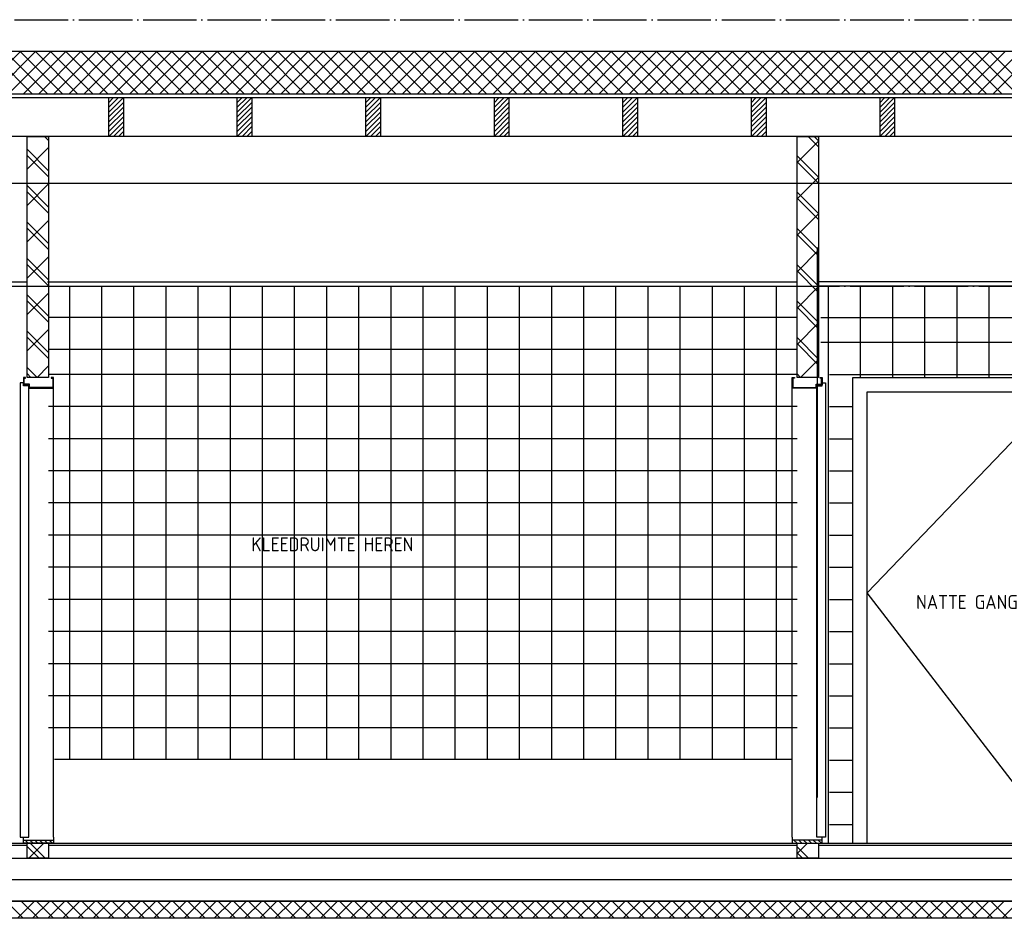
# Model space of a CAD drawing. Extents: x -37450 to 20409, y -12428 to 23550.
# Tile 18 of 55: x -28157 to -23560, y 10546 to 14739. Entities that reach past the tile are written whole.
import ezdxf

# ---------------------------------------------------------------- set-up
doc = ezdxf.new("R2010")
doc.units = 0
doc.header["$MEASUREMENT"] = 0
doc.linetypes.add('DASHDOT', pattern=[300, 250, -25, 0, -25])
doc.linetypes.add('DOT', pattern=[50, 0, -50])
for name, color, linetype in [('LAYER01', 7, 'CONTINUOUS'), ('LAYER107', 2, 'DOT'), ('LAYER32', 3, 'CONTINUOUS')]:
    doc.layers.add(name, color=color, linetype=linetype)
doc.styles.get("Standard").update_dxf_attribs({"font": 'isocp.shx'})

msp = doc.modelspace()

# ---------------------------------------------------------------- linework, layer by layer
at = {"layer": 'LAYER01', "color": 1, "linetype": 'DASHDOT'}
for p, q in [((-34182.81555, 14739.4989), (20409.1873, 14739.4989)), ((-34182.81555, 13496.49965), (-19072.2534, 13496.49965)), ((-33537.8174, 10896.49965), (20409.1873, 10896.49965))]:
    msp.add_line(p, q, dxfattribs=at)
at = {"layer": 'LAYER01', "color": 1, "linetype": 'Continuous'}
for p, q in [((-29767.81615, 14592.5003), (-19612.37795, 14592.5003)), ((-29767.81615, 14392.87565), (-19612.2528, 14392.87565)), ((-19612.37795, 14392.4988), (-29767.81615, 14392.4988)), ((-19612.2528, 14374.87335), (-29767.81615, 14374.87335)), ((-27671.25245, 14374.87335), (-27742.25465, 14374.87335)), ((-27742.25465, 14374.87335), (-27742.25465, 14196.50115)), ((-27671.25245, 14196.50115), (-27671.25245, 14374.87335)), ((-27071.25245, 14374.87335), (-27142.2516, 14374.87335)), ((-27142.2516, 14374.87335), (-27142.2516, 14196.50115)), ((-27071.25245, 14196.50115), (-27071.25245, 14374.87335)), ((-26471.25245, 14374.87335), (-26542.2516, 14374.87335)), ((-26542.2516, 14374.87335), (-26542.2516, 14196.50115)), ((-26471.25245, 14196.50115), (-26471.25245, 14374.87335)), ((-25871.25245, 14374.87335), (-25942.2516, 14374.87335)), ((-25942.2516, 14374.87335), (-25942.2516, 14196.50115)), ((-25871.25245, 14196.50115), (-25871.25245, 14374.87335)), ((-25271.25245, 14374.87335), (-25342.2531, 14374.87335)), ((-25342.2531, 14374.87335), (-25342.2531, 14196.50115)), ((-25271.25245, 14196.50115), (-25271.25245, 14374.87335)), ((-24671.25245, 14374.87335), (-24742.2531, 14374.87335)), ((-24742.2531, 14374.87335), (-24742.2531, 14196.50115)), ((-24671.25245, 14196.50115), (-24671.25245, 14374.87335)), ((-24071.25245, 14374.87335), (-24142.2531, 14374.87335)), ((-24142.2531, 14374.87335), (-24142.2531, 14196.50115)), ((-24071.25245, 14196.50115), (-24071.25245, 14374.87335)), ((-29542.25465, 14196.50115), (-19617.2531, 14196.50115)), ((-27742.25465, 14196.50115), (-27671.25245, 14196.50115)), ((-27142.2516, 14196.50115), (-27071.25245, 14196.50115)), ((-26542.2516, 14196.50115), (-26471.25245, 14196.50115)), ((-25942.2516, 14196.50115), (-25871.25245, 14196.50115)), ((-25342.2531, 14196.50115), (-25271.25245, 14196.50115)), ((-24742.2531, 14196.50115), (-24671.25245, 14196.50115)), ((-24142.2531, 14196.50115), (-24071.25245, 14196.50115)), ((-19586.25335, 13975.5005), (-29547.81495, 13975.5005)), ((-29547.81495, 13516.50085), (-28121.817, 13516.50085)), ((-28027.4414, 13516.50085), (-24527.81525, 13516.50085)), ((-19547.81495, 13516.50085), (-24427.81525, 13516.50085)), ((-29547.81495, 13496.49965), (-28121.817, 13496.49965)), ((-28027.4414, 13496.49965), (-24527.81525, 13496.49965)), ((-19547.81495, 13496.49965), (-24427.81525, 13496.49965)), ((-24267.69105, 10896.49965), (-24267.69105, 13070.5017)), ((-24267.69105, 13070.5017), (-23233.6914, 13070.5017)), ((-24200.6897, 10896.49965), (-24200.6897, 13003.50035)), ((-24200.6897, 13003.50035), (-23300.6912, 13003.50035)), ((-24200.6897, 12065.87675), (-23300.6912, 13003.50035)), ((-23300.6912, 10896.49965), (-24200.6897, 12065.87675)), ((-27994.25355, 11288.4987), (-24551.25275, 11288.4987)), ((-29547.81495, 10896.49965), (-28121.817, 10896.49965)), ((-28021.81395, 10896.49965), (-24527.81525, 10896.49965)), ((-24427.81525, 10896.49965), (-19547.81495, 10896.49965)), ((-29547.81495, 10888.5002), (-28121.817, 10888.5002)), ((-28021.81395, 10888.5002), (-24527.81525, 10888.5002)), ((-24427.81525, 10888.5002), (-19547.81495, 10888.5002)), ((-29417.81615, 10626.49995), (-19697.81495, 10626.49995)), ((-19777.81525, 10546.50115), (-29337.81435, 10546.50115))]:
    msp.add_line(p, q, dxfattribs=at)
at = {"layer": 'LAYER01', "color": 5, "linetype": 'Continuous'}
for p, q in [((-28351.8219, 14392.4988), (-28151.81885, 14592.5003)), ((-28096.6461, 14392.4988), (-28296.64915, 14592.5003)), ((-28281.1096, 14392.4988), (-28081.1096, 14592.5003)), ((-28025.9369, 14392.4988), (-28225.9369, 14592.5003)), ((-28210.4004, 14392.4988), (-28010.39735, 14592.5003)), ((-27955.2246, 14392.4988), (-28155.22765, 14592.5003)), ((-28139.6881, 14392.4988), (-27939.6881, 14592.5003)), ((-27884.5154, 14392.4988), (-28084.5154, 14592.5003)), ((-28068.9789, 14392.4988), (-27868.97585, 14592.5003)), ((-27813.8031, 14392.4988), (-28013.80615, 14592.5003)), ((-27998.2666, 14392.4988), (-27798.2666, 14592.5003)), ((-27743.09385, 14392.4988), (-27943.09385, 14592.5003)), ((-27927.55735, 14392.4988), (-27727.5543, 14592.5003)), ((-27672.3816, 14392.4988), (-27872.38465, 14592.5003)), ((-27856.8451, 14392.4988), (-27656.8451, 14592.5003)), ((-27601.67235, 14392.4988), (-27801.67235, 14592.5003)), ((-27786.13585, 14392.4988), (-27586.1328, 14592.5003)), ((-27530.9601, 14392.4988), (-27730.96315, 14592.5003)), ((-27715.4236, 14392.4988), (-27515.4236, 14592.5003)), ((-27460.25085, 14392.4988), (-27660.25085, 14592.5003)), ((-27644.7174, 14392.4988), (-27444.71435, 14592.5003)), ((-27389.53855, 14392.4988), (-27589.54165, 14592.5003)), ((-27574.00515, 14392.4988), (-27374.0021, 14592.5003)), ((-27318.82935, 14392.4988), (-27518.82935, 14592.5003)), ((-27503.29285, 14392.4988), (-27303.29285, 14592.5003)), ((-27248.11705, 14392.4988), (-27448.1201, 14592.5003)), ((-27432.5836, 14392.4988), (-27232.58055, 14592.5003)), ((-27177.40785, 14392.4988), (-27377.40785, 14592.5003)), ((-27361.87135, 14392.4988), (-27161.87135, 14592.5003)), ((-27106.69555, 14392.4988), (-27306.6986, 14592.5003)), ((-27291.1621, 14392.4988), (-27091.15905, 14592.5003)), ((-27035.98635, 14392.4988), (-27235.98635, 14592.5003)), ((-27220.44985, 14392.4988), (-27020.44985, 14592.5003)), ((-26965.27405, 14392.4988), (-27165.2771, 14592.5003)), ((-27149.7406, 14392.4988), (-26949.73755, 14592.5003)), ((-26894.5648, 14392.4988), (-27094.5648, 14592.5003)), ((-27079.0283, 14392.4988), (-26879.0283, 14592.5003)), ((-26823.8556, 14392.4988), (-27023.8556, 14592.5003)), ((-27008.3191, 14392.4988), (-26808.31605, 14592.5003)), ((-26753.1433, 14392.4988), (-26953.1433, 14592.5003)), ((-26937.6068, 14392.4988), (-26737.6068, 14592.5003)), ((-26682.4341, 14392.4988), (-26882.43105, 14592.5003)), ((-26866.8976, 14392.4988), (-26666.89455, 14592.5003)), ((-26611.7218, 14392.4988), (-26811.72485, 14592.5003)), ((-26796.1853, 14392.4988), (-26596.1853, 14592.5003)), ((-26541.01255, 14392.4988), (-26741.01255, 14592.5003)), ((-26725.47605, 14392.4988), (-26525.473, 14592.5003)), ((-26470.3003, 14392.4988), (-26670.30335, 14592.5003)), ((-26654.7638, 14392.4988), (-26454.7638, 14592.5003)), ((-26399.59105, 14392.4988), (-26599.59105, 14592.5003)), ((-26584.05455, 14392.4988), (-26384.0515, 14592.5003)), ((-26328.8788, 14392.4988), (-26528.88185, 14592.5003)), ((-26513.3423, 14392.4988), (-26313.3423, 14592.5003)), ((-26258.16955, 14392.4988), (-26458.16955, 14592.5003)), ((-26442.63305, 14392.4988), (-26242.63, 14592.5003)), ((-26187.4573, 14392.4988), (-26387.46035, 14592.5003)), ((-26371.9208, 14392.4988), (-26171.9208, 14592.5003)), ((-26116.74805, 14392.4988), (-26316.74805, 14592.5003)), ((-26301.21155, 14392.4988), (-26101.2085, 14592.5003)), ((-26046.03575, 14392.4988), (-26246.0388, 14592.5003)), ((-26230.49925, 14392.4988), (-26030.49925, 14592.5003)), ((-25975.32655, 14392.4988), (-26175.32655, 14592.5003)), ((-26159.79005, 14392.4988), (-25959.79005, 14592.5003)), ((-25904.61425, 14392.4988), (-26104.6173, 14592.5003)), ((-26089.0808, 14392.4988), (-25889.07775, 14592.5003)), ((-25833.90505, 14392.4988), (-26033.90505, 14592.5003)), ((-26018.36855, 14392.4988), (-25818.36855, 14592.5003)), ((-25763.19275, 14392.4988), (-25963.1958, 14592.5003)), ((-25947.6593, 14392.4988), (-25747.65625, 14592.5003)), ((-25692.4835, 14392.4988), (-25892.4835, 14592.5003)), ((-25876.947, 14392.4988), (-25676.947, 14592.5003)), ((-25621.77125, 14392.4988), (-25821.7743, 14592.5003)), ((-25806.2378, 14392.4988), (-25606.23475, 14592.5003)), ((-25551.0605, 14392.4988), (-25751.062, 14592.5003)), ((-25735.5255, 14392.4988), (-25535.524, 14592.5003)), ((-25480.34975, 14392.4988), (-25680.3528, 14592.5003)), ((-25664.8163, 14392.4988), (-25464.81475, 14592.5003)), ((-25409.639, 14392.4988), (-25609.6405, 14592.5003)), ((-25594.10555, 14392.4988), (-25394.104, 14592.5003)), ((-25338.9282, 14392.4988), (-25538.92975, 14592.5003)), ((-25523.39325, 14392.4988), (-25323.3917, 14592.5003)), ((-25268.219, 14392.4988), (-25468.219, 14592.5003)), ((-25452.684, 14392.4988), (-25252.6825, 14592.5003)), ((-25197.50825, 14392.4988), (-25397.50825, 14592.5003)), ((-25381.97325, 14392.4988), (-25181.9702, 14592.5003)), ((-25126.799, 14392.4988), (-25326.7975, 14592.5003)), ((-25311.2625, 14392.4988), (-25111.261, 14592.5003)), ((-25056.08675, 14392.4988), (-25256.08825, 14592.5003)), ((-25240.55175, 14392.4988), (-25040.55025, 14592.5003)), ((-24985.376, 14392.4988), (-25185.376, 14592.5003)), ((-25169.8395, 14392.4988), (-24969.83795, 14592.5003)), ((-24914.66675, 14392.4988), (-25114.66825, 14592.5003)), ((-25099.13025, 14392.4988), (-24899.1287, 14592.5003)), ((-24843.95445, 14392.4988), (-25043.956, 14592.5003)), ((-25028.4195, 14392.4988), (-24828.41645, 14592.5003)), ((-24773.24525, 14392.4988), (-24973.24675, 14592.5003)), ((-24957.7072, 14392.4988), (-24757.7072, 14592.5003)), ((-24702.53295, 14392.4988), (-24902.536, 14592.5003)), ((-24886.998, 14392.4988), (-24686.99645, 14592.5003)), ((-24631.8222, 14392.4988), (-24831.82375, 14592.5003)), ((-24816.2857, 14392.4988), (-24616.2842, 14592.5003)), ((-24561.113, 14392.4988), (-24761.1145, 14592.5003)), ((-24745.5765, 14392.4988), (-24545.5765, 14592.5003)), ((-24490.4007, 14392.4988), (-24690.4022, 14592.5003)), ((-24674.8657, 14392.4988), (-24474.8642, 14592.5003)), ((-24419.69145, 14392.4988), (-24619.69145, 14592.5003)), ((-24604.1565, 14392.4988), (-24404.1519, 14592.5003)), ((-24348.9792, 14392.4988), (-24548.98225, 14592.5003)), ((-24533.44575, 14392.4988), (-24333.4442, 14592.5003)), ((-24278.26845, 14392.4988), (-24478.26995, 14592.5003)), ((-24462.73345, 14392.4988), (-24262.7304, 14592.5003)), ((-24207.5592, 14392.4988), (-24407.56075, 14592.5003)), ((-24392.02425, 14392.4988), (-24192.0227, 14592.5003)), ((-24136.8469, 14392.4988), (-24336.84845, 14592.5003)), ((-24321.31195, 14392.4988), (-24121.3104, 14592.5003)), ((-24066.13615, 14392.4988), (-24266.1377, 14592.5003)), ((-24250.6027, 14392.4988), (-24050.6012, 14592.5003)), ((-23995.42695, 14392.4988), (-24195.42845, 14592.5003)), ((-24179.89045, 14392.4988), (-23979.8889, 14592.5003)), ((-23924.71465, 14392.4988), (-24124.7162, 14592.5003)), ((-24109.1797, 14392.4988), (-23909.17815, 14592.5003)), ((-23854.00545, 14392.4988), (-24054.00545, 14592.5003)), ((-24038.4674, 14392.4988), (-23838.4659, 14592.5003)), ((-23783.29315, 14392.4988), (-23983.2962, 14592.5003)), ((-23967.7597, 14392.4988), (-23767.75665, 14592.5003)), ((-23712.58545, 14392.4988), (-23912.5839, 14592.5003)), ((-23897.0505, 14392.4988), (-23697.04895, 14592.5003)), ((-23641.87315, 14392.4988), (-23841.8747, 14592.5003)), ((-23826.3382, 14392.4988), (-23626.33665, 14592.5003)), ((-23571.1624, 14392.4988), (-23771.1624, 14592.5003)), ((-23755.62895, 14392.4988), (-23555.62745, 14592.5003)), ((-23500.4532, 14392.4988), (-23700.45165, 14592.5003)), ((-23684.9167, 14392.4988), (-23484.91515, 14592.5003)), ((-23429.7409, 14392.4988), (-23629.74245, 14592.5003)), ((-23614.20595, 14392.4988), (-23414.20595, 14592.5003)), ((-27719.62585, 14374.87335), (-27742.25465, 14352.24455)), ((-27697.0001, 14374.87335), (-27742.25465, 14329.62035)), ((-27674.37135, 14374.87335), (-27742.25465, 14306.9931)), ((-27671.25245, 14355.3665), (-27742.25465, 14284.3643)), ((-27096.99705, 14374.87335), (-27142.25465, 14329.6158)), ((-27074.3683, 14374.87335), (-27142.25465, 14306.987)), ((-27119.62585, 14374.87335), (-27142.2516, 14352.24455)), ((-27071.25245, 14355.36195), (-27142.2516, 14284.3643)), ((-26519.6228, 14374.87335), (-26542.2516, 14352.24455)), ((-26496.99705, 14374.87335), (-26542.2516, 14329.6158)), ((-26474.3683, 14374.87335), (-26542.2516, 14306.987)), ((-26471.25245, 14355.36195), (-26542.2516, 14284.3643)), ((-25919.62585, 14374.87335), (-25942.2516, 14352.24455)), ((-25897.0001, 14374.87335), (-25942.2516, 14329.62035)), ((-25874.37135, 14374.87335), (-25942.2516, 14306.9931)), ((-25871.25245, 14355.3665), (-25942.2516, 14284.3643)), ((-25319.62585, 14374.87335), (-25342.2531, 14352.24455)), ((-25296.99705, 14374.87335), (-25342.2531, 14329.6158)), ((-25274.3683, 14374.87335), (-25342.2531, 14306.987)), ((-25271.25245, 14355.36195), (-25342.2531, 14284.3643)), ((-24674.3698, 14374.87335), (-24742.25465, 14306.9931)), ((-24719.62585, 14374.87335), (-24742.2531, 14352.24455)), ((-24696.9986, 14374.87335), (-24742.2531, 14329.62035)), ((-24671.25245, 14355.3665), (-24742.2531, 14284.3643)), ((-24096.9986, 14374.87335), (-24142.25465, 14329.6158)), ((-24071.25395, 14355.36195), (-24142.25465, 14284.3643)), ((-24074.37285, 14374.87335), (-24142.2531, 14306.9931)), ((-24119.6289, 14374.87335), (-24142.2516, 14352.24455)), ((-27671.25245, 14332.73925), (-27742.25465, 14261.73555)), ((-27671.25245, 14310.11045), (-27742.25465, 14239.10675)), ((-27071.25245, 14332.73315), (-27142.2516, 14261.73555)), ((-27071.25245, 14310.11045), (-27142.2516, 14239.10675)), ((-26471.25245, 14332.73315), (-26542.2516, 14261.73555)), ((-26471.25245, 14310.10435), (-26542.2516, 14239.10675)), ((-25871.25245, 14332.73925), (-25942.2516, 14261.73555)), ((-25871.25245, 14310.11045), (-25942.2516, 14239.11135)), ((-25271.25245, 14332.73315), (-25342.2531, 14261.73555)), ((-25271.25245, 14310.11045), (-25342.2531, 14239.10675)), ((-24671.25395, 14332.73925), (-24742.2531, 14261.73555)), ((-24671.25395, 14310.11045), (-24742.2531, 14239.11135)), ((-24071.25395, 14310.11045), (-24142.25615, 14239.10675)), ((-24071.25245, 14332.73925), (-24142.2531, 14261.73555)), ((-27671.25245, 14287.4817), (-27742.25465, 14216.48255)), ((-27671.25245, 14264.8529), (-27739.6057, 14196.50115)), ((-27071.25245, 14287.4817), (-27142.2516, 14216.48255)), ((-27071.25245, 14264.8529), (-27139.6057, 14196.50115)), ((-26471.2555, 14287.4771), (-26542.2516, 14216.48255)), ((-26471.2555, 14264.8529), (-26539.60265, 14196.50115)), ((-25871.25245, 14287.4817), (-25942.2516, 14216.48255)), ((-25871.25245, 14264.8529), (-25939.60265, 14196.50115)), ((-25271.25245, 14287.4817), (-25342.2531, 14216.48255)), ((-25271.25245, 14264.8529), (-25339.6042, 14196.50115)), ((-24671.25395, 14287.4817), (-24742.2531, 14216.48255)), ((-24671.25395, 14264.8529), (-24739.6057, 14196.50115)), ((-24071.25245, 14287.4817), (-24142.2531, 14216.48255)), ((-24071.2509, 14264.8575), (-24139.6057, 14196.50115)), ((-27671.25245, 14242.2287), (-27716.97695, 14196.50115)), ((-27671.25245, 14219.5999), (-27694.3512, 14196.50115)), ((-27071.25245, 14242.2241), (-27116.97695, 14196.50115)), ((-27071.2555, 14219.59535), (-27094.3512, 14196.50115)), ((-26471.2555, 14242.2241), (-26516.97695, 14196.50115)), ((-26471.2555, 14219.59535), (-26494.34815, 14196.50115)), ((-25871.25245, 14242.2241), (-25916.97695, 14196.50115)), ((-25871.25245, 14219.5999), (-25894.3512, 14196.50115)), ((-25271.25245, 14242.2241), (-25316.97695, 14196.50115)), ((-25271.25245, 14219.5999), (-25294.34965, 14196.50115)), ((-24671.25395, 14242.2241), (-24716.97845, 14196.50115)), ((-24671.25395, 14219.5999), (-24694.3512, 14196.50115)), ((-24071.25245, 14242.2241), (-24116.97695, 14196.50115)), ((-24071.2509, 14219.5999), (-24094.3512, 14196.50115)), ((-28021.81395, 14176.24815), (-28040.4419, 14194.87455)), ((-27671.25245, 14196.97265), (-27671.7224, 14196.50115)), ((-27071.2555, 14196.97265), (-27071.71935, 14196.50115)), ((-26471.2555, 14196.96655), (-26471.7224, 14196.50115)), ((-25871.2555, 14196.97265), (-25871.7224, 14196.50115)), ((-25271.25245, 14196.97265), (-25271.7224, 14196.50115)), ((-24671.2555, 14196.97265), (-24671.72395, 14196.50115)), ((-24527.81525, 14072.8592), (-24427.81675, 14172.8592)), ((-24427.81525, 14146.06325), (-24476.622, 14194.87455)), ((-24427.81525, 14174.34845), (-24448.33985, 14194.87455)), ((-24071.25395, 14196.97265), (-24071.7224, 14196.50115)), ((-28121.81395, 14042.67885), (-28021.81395, 14142.67885)), ((-28021.81395, 14034.82665), (-28121.81395, 14134.82665)), ((-28021.817, 14006.54145), (-28121.817, 14106.54145)), ((-24427.81525, 14004.6417), (-24527.81675, 14104.6463)), ((-24427.81525, 13976.3565), (-24527.81525, 14076.3565)), ((-28121.817, 13872.9721), (-28021.81395, 13972.9721)), ((-24527.81675, 13903.15245), (-24427.81525, 14003.15245)), ((-28021.817, 13865.1184), (-28121.817, 13965.11995)), ((-28021.81395, 13836.8347), (-28121.81395, 13936.8347)), ((-24427.81525, 13834.9396), (-24527.81525, 13934.9396)), ((-24427.81525, 13806.65435), (-24527.81675, 13906.65435)), ((-28121.81395, 13703.2654), (-28021.81395, 13803.2654)), ((-28021.81395, 13695.4117), (-28121.81395, 13795.4117)), ((-24527.81525, 13733.4503), (-24427.81675, 13833.44575)), ((-28021.81395, 13667.128), (-28121.817, 13767.128)), ((-24427.81525, 13665.23285), (-24527.81675, 13765.23285)), ((-24427.81525, 13636.94765), (-24527.81525, 13736.94765)), ((-24527.81675, 13563.74205), (-24427.81525, 13663.7436)), ((-28121.817, 13533.55865), (-28021.81395, 13633.55865)), ((-28021.81395, 13525.70495), (-28121.81395, 13625.71105)), ((-28021.81395, 13497.42585), (-28121.81395, 13597.42125)), ((-24427.81525, 13467.2409), (-24527.81675, 13567.2409)), ((-24427.81525, 13495.5261), (-24527.81525, 13595.5261)), ((-27924.8169, 13496.49965), (-27924.8169, 11288.4987)), ((-27774.8169, 13496.49965), (-27774.8169, 11288.4987)), ((-27624.8169, 13496.49965), (-27624.8169, 11288.4987)), ((-27474.8169, 13496.49965), (-27474.8169, 11288.4987)), ((-27324.8169, 13496.49965), (-27324.8169, 11288.4987)), ((-27174.81385, 13496.49965), (-27174.81385, 11288.4987)), ((-27024.8169, 13496.49965), (-27024.8169, 11288.4987)), ((-26874.8169, 13496.49965), (-26874.8169, 11288.4987)), ((-26724.8169, 13496.49965), (-26724.8169, 11288.4987)), ((-26574.81385, 13496.49965), (-26574.81385, 11288.4987)), ((-26424.8169, 13496.49965), (-26424.8169, 11288.4987)), ((-26274.8169, 13496.49965), (-26274.8169, 11288.4987)), ((-26124.81385, 13496.49965), (-26124.81385, 11288.4987)), ((-25974.8169, 13496.49965), (-25974.8169, 11288.4987)), ((-25824.8169, 13496.49965), (-25824.8169, 11288.4987)), ((-25674.8169, 13496.49965), (-25674.8169, 11288.4987)), ((-25524.81535, 13496.49965), (-25524.81535, 11288.4987)), ((-25374.81535, 13496.49965), (-25374.81535, 11288.4987)), ((-25224.81535, 13496.49965), (-25224.81535, 11288.4987)), ((-25074.81535, 13496.49965), (-25074.81535, 11288.4987)), ((-24924.81535, 13496.49965), (-24924.81535, 11288.4987)), ((-24774.81535, 13496.49965), (-24774.81535, 11288.4987)), ((-24624.81535, 13496.49965), (-24624.81535, 11288.4987)), ((-24527.81525, 13394.03535), (-24427.81675, 13494.03535)), ((-28021.81395, 13327.7191), (-28121.817, 13427.7191)), ((-28121.81395, 13363.8565), (-28021.81395, 13463.8565)), ((-28021.81395, 13356.0028), (-28121.81395, 13456.0028)), ((-24427.81525, 13325.82395), (-24527.81675, 13425.82395)), ((-24427.81525, 13297.5342), (-24527.81525, 13397.53875)), ((-24527.81525, 13350.5005), (-28021.81395, 13350.5005)), ((-28121.817, 13194.1498), (-28021.81395, 13294.1498)), ((-28021.81395, 13186.2961), (-28121.81395, 13286.2961)), ((-24527.81675, 13224.3286), (-24427.81525, 13324.3286)), ((-28021.81395, 13158.0124), (-28121.81395, 13258.0124)), ((-24427.81525, 13156.11725), (-24527.81525, 13256.11725)), ((-24527.81525, 13200.49745), (-28021.81395, 13200.49745)), ((-24427.81525, 13127.83205), (-24527.81675, 13227.83205)), ((-24511.9385, 13070.5017), (-24427.81675, 13154.6219)), ((-28075.7263, 13070.5017), (-28121.81395, 13116.58935)), ((-28075.75685, 13070.5017), (-28021.81395, 13124.44305)), ((-28104.01, 13070.5017), (-28121.817, 13088.30565)), ((-24527.81525, 13084.5001), (-28021.81395, 13084.5001)), ((-24511.90645, 13070.5017), (-24527.81675, 13086.4105)), ((-24527.81525, 12934.50165), (-28021.81395, 12934.50165)), ((-24527.81525, 12784.49935), (-28021.81395, 12784.49935)), ((-24527.81525, 12634.5009), (-28021.81395, 12634.5009)), ((-24527.81525, 12484.4986), (-28021.81395, 12484.4986)), ((-24527.81525, 12334.5009), (-28021.81395, 12334.5009)), ((-24527.81525, 12184.49785), (-28021.81395, 12184.49785)), ((-24527.81525, 12034.5001), (-28021.81395, 12034.5001)), ((-24527.81525, 11884.50165), (-28021.81395, 11884.50165)), ((-24527.81525, 11734.49935), (-28021.81395, 11734.49935)), ((-24527.81525, 11584.50165), (-28021.81395, 11584.50165)), ((-24527.81525, 11434.4986), (-28021.81395, 11434.4986)), ((-28113.58335, 10826.503), (-28043.5852, 10896.49965)), ((-28037.89675, 10826.5007), (-28107.8949, 10896.49965)), ((-24527.81675, 10848.45125), (-24479.76835, 10896.49965)), ((-28066.18345, 10826.5007), (-28121.817, 10882.13425)), ((-24474.0799, 10826.5007), (-24527.81675, 10880.2368)), ((-24502.3636, 10826.5007), (-24527.81525, 10851.95235)), ((-28139.73695, 10546.50115), (-28219.7357, 10626.49995)), ((-28167.3126, 10546.49885), (-28087.3108, 10626.49995)), ((-28069.02465, 10546.50115), (-28149.02345, 10626.49995)), ((-28096.60035, 10546.49885), (-28016.60155, 10626.49995)), ((-27998.31545, 10546.50115), (-28078.3142, 10626.49995)), ((-28025.8911, 10546.49885), (-27945.8893, 10626.49995)), ((-27927.60315, 10546.50115), (-28007.60195, 10626.49995)), ((-27955.17885, 10546.49885), (-27875.18005, 10626.49995)), ((-27856.8939, 10546.50115), (-27936.8927, 10626.49995)), ((-27884.4696, 10546.49885), (-27804.46775, 10626.49995)), ((-27786.18165, 10546.50115), (-27866.1804, 10626.49995)), ((-27813.7573, 10546.49885), (-27733.75855, 10626.49995)), ((-27715.4724, 10546.50115), (-27795.4712, 10626.49995)), ((-27743.0481, 10546.49885), (-27663.04625, 10626.49995)), ((-27644.76015, 10546.50115), (-27724.7589, 10626.49995)), ((-27672.3358, 10546.49885), (-27592.33705, 10626.49995)), ((-27574.04785, 10546.50115), (-27654.0497, 10626.49995)), ((-27601.6266, 10546.49885), (-27521.62475, 10626.49995)), ((-27503.3386, 10546.50115), (-27583.34045, 10626.49995)), ((-27530.9143, 10546.49885), (-27450.91555, 10626.49995)), ((-27432.6294, 10546.50115), (-27512.62815, 10626.49995)), ((-27460.2051, 10546.49885), (-27380.20325, 10626.49995)), ((-27361.92015, 10546.50115), (-27441.91895, 10626.49995)), ((-27389.4928, 10546.49885), (-27309.494, 10626.49995)), ((-27291.2079, 10546.50115), (-27371.20665, 10626.49995)), ((-27318.78355, 10546.50115), (-27238.78175, 10626.49995)), ((-27220.49865, 10546.50115), (-27300.49745, 10626.49995)), ((-27248.0713, 10546.50115), (-27168.0725, 10626.49995)), ((-27149.7864, 10546.50115), (-27229.78515, 10626.49995)), ((-27177.36205, 10546.50115), (-27097.36025, 10626.49995)), ((-27079.0741, 10546.50115), (-27159.07595, 10626.49995)), ((-27106.6498, 10546.50115), (-27026.651, 10626.49995)), ((-27008.36485, 10546.50115), (-27088.36365, 10626.49995)), ((-27035.94055, 10546.50115), (-26955.9387, 10626.49995)), ((-26937.65565, 10546.50115), (-27017.6544, 10626.49995)), ((-26965.2313, 10546.50115), (-26885.2295, 10626.49995)), ((-26866.94335, 10546.50115), (-26946.94215, 10626.49995)), ((-26894.51905, 10546.50115), (-26814.5172, 10626.49995)), ((-26796.23415, 10546.50115), (-26876.2329, 10626.49995)), ((-26823.80675, 10546.50115), (-26743.81105, 10626.49995)), ((-26725.52185, 10546.50115), (-26805.52065, 10626.49995)), ((-26753.09755, 10546.49885), (-26673.09875, 10626.49995)), ((-26654.8126, 10546.50115), (-26734.80835, 10626.49995)), ((-26682.3883, 10546.49885), (-26602.38645, 10626.49995)), ((-26584.10035, 10546.50115), (-26664.0991, 10626.49995)), ((-26611.67605, 10546.49885), (-26531.67725, 10626.49995)), ((-26513.38805, 10546.50115), (-26593.3899, 10626.49995)), ((-26540.9668, 10546.49885), (-26460.96495, 10626.49995)), ((-26442.67885, 10546.50115), (-26522.6776, 10626.49995)), ((-26470.25755, 10546.49885), (-26390.25575, 10626.49995)), ((-26371.9696, 10546.50115), (-26451.9684, 10626.49995)), ((-26399.5453, 10546.49885), (-26319.54345, 10626.49995)), ((-26301.2573, 10546.50115), (-26381.2561, 10626.49995)), ((-26328.833, 10546.49885), (-26248.83425, 10626.49995)), ((-26230.5481, 10546.50115), (-26310.5469, 10626.49995)), ((-26258.1238, 10546.49885), (-26178.12195, 10626.49995)), ((-26159.8358, 10546.50115), (-26239.8346, 10626.49995)), ((-26187.4115, 10546.49885), (-26107.4127, 10626.49995)), ((-26089.1266, 10546.50115), (-26169.12535, 10626.49995)), ((-26116.70225, 10546.49885), (-26036.70045, 10626.49995)), ((-26018.4143, 10546.50115), (-26098.41615, 10626.49995)), ((-26045.99, 10546.49885), (-25965.9912, 10626.49995)), ((-25947.7051, 10546.50115), (-26027.70385, 10626.49995)), ((-25975.28075, 10546.49885), (-25895.27895, 10626.49995)), ((-25876.99585, 10546.50115), (-25956.9916, 10626.49995)), ((-25904.57155, 10546.49885), (-25824.5697, 10626.49995)), ((-25806.28355, 10546.50115), (-25886.28235, 10626.49995)), ((-25833.85925, 10546.49885), (-25753.8574, 10626.49995)), ((-25735.5713, 10546.50115), (-25815.57005, 10626.49995)), ((-25763.14695, 10546.50115), (-25683.1482, 10626.49995)), ((-25664.86205, 10546.50115), (-25744.86085, 10626.49995)), ((-25692.43775, 10546.50115), (-25612.4359, 10626.49995)), ((-25594.1513, 10546.50115), (-25674.14855, 10626.49995)), ((-25621.72545, 10546.50115), (-25541.7267, 10626.49995)), ((-25523.44055, 10546.50115), (-25603.43935, 10626.49995)), ((-25551.01625, 10546.50115), (-25471.0144, 10626.49995)), ((-25452.7298, 10546.50115), (-25532.7286, 10626.49995)), ((-25480.3055, 10546.50115), (-25400.3052, 10626.49995)), ((-25382.01905, 10546.50115), (-25462.01935, 10626.49995)), ((-25409.5932, 10546.50115), (-25329.5929, 10626.49995)), ((-25311.3083, 10546.50115), (-25391.30705, 10626.49995)), ((-25338.8855, 10546.49885), (-25258.8852, 10626.49995)), ((-25240.59755, 10546.50115), (-25320.5963, 10626.49995)), ((-25268.1732, 10546.49885), (-25188.1729, 10626.49995)), ((-25169.88525, 10546.50115), (-25249.88555, 10626.49995)), ((-25197.464, 10546.49885), (-25117.4637, 10626.49995)), ((-25099.17605, 10546.50115), (-25179.1748, 10626.49995)), ((-25126.75325, 10546.49885), (-25046.75295, 10626.49995)), ((-25028.46525, 10546.50115), (-25108.4656, 10626.49995)), ((-25056.0425, 10546.49885), (-24976.04065, 10626.49995)), ((-24957.7545, 10546.50115), (-25037.7533, 10626.49995)), ((-24985.33175, 10546.49885), (-24905.3314, 10626.49995)), ((-24887.0453, 10546.50115), (-24967.04255, 10626.49995)), ((-24914.62095, 10546.49885), (-24834.61915, 10626.49995)), ((-24816.333, 10546.50115), (-24896.3333, 10626.49995)), ((-24843.9102, 10546.49885), (-24763.9099, 10626.49995)), ((-24745.62225, 10546.50115), (-24825.62105, 10626.49995)), ((-24773.19945, 10546.49885), (-24693.19915, 10626.49995)), ((-24674.9115, 10546.50115), (-24754.9118, 10626.49995)), ((-24702.4872, 10546.49885), (-24622.4869, 10626.49995)), ((-24604.20075, 10546.50115), (-24684.20105, 10626.49995)), ((-24631.77795, 10546.49885), (-24551.77765, 10626.49995)), ((-24533.4915, 10546.50115), (-24613.4903, 10626.49995)), ((-24561.0672, 10546.49885), (-24481.0669, 10626.49995)), ((-24462.77925, 10546.50115), (-24542.77955, 10626.49995)), ((-24490.35645, 10546.49885), (-24410.3546, 10626.49995)), ((-24392.0685, 10546.50115), (-24472.0688, 10626.49995)), ((-24419.6457, 10546.49885), (-24339.6454, 10626.49995)), ((-24321.35775, 10546.50115), (-24401.35805, 10626.49995)), ((-24348.9334, 10546.49885), (-24268.9331, 10626.49995)), ((-24250.64695, 10546.50115), (-24330.6473, 10626.49995)), ((-24278.2242, 10546.49885), (-24198.2239, 10626.49995)), ((-24179.9362, 10546.50115), (-24259.9365, 10626.49995)), ((-24207.51345, 10546.50115), (-24127.5131, 10626.49995)), ((-24109.227, 10546.50115), (-24189.22575, 10626.49995)), ((-24136.80265, 10546.50115), (-24056.80085, 10626.49995)), ((-24038.51625, 10546.50115), (-24118.515, 10626.49995)), ((-24066.0919, 10546.50115), (-23986.0916, 10626.49995)), ((-23967.8055, 10546.50115), (-24047.80425, 10626.49995)), ((-23995.38115, 10546.50115), (-23915.37935, 10626.49995)), ((-23897.09475, 10546.50115), (-23977.0935, 10626.49995)), ((-23924.6704, 10546.50115), (-23844.6701, 10626.49995)), ((-23826.38395, 10546.50115), (-23906.38275, 10626.49995)), ((-23853.9612, 10546.49885), (-23773.95935, 10626.49995)), ((-23755.6717, 10546.50115), (-23835.672, 10626.49995)), ((-23783.25045, 10546.49885), (-23703.2501, 10626.49995)), ((-23684.96245, 10546.50115), (-23764.96125, 10626.49995)), ((-23712.53965, 10546.49885), (-23632.53935, 10626.49995)), ((-23614.2517, 10546.50115), (-23694.252, 10626.49995)), ((-23641.8289, 10546.49885), (-23561.8271, 10626.49995)), ((-23543.54095, 10546.50115), (-23623.53975, 10626.49995)), ((-23571.11815, 10546.49885), (-23491.11785, 10626.49995))]:
    msp.add_line(p, q, dxfattribs=at)
at = {"layer": 'LAYER01', "color": 3, "linetype": 'Continuous'}
for p, q in [((-28121.817, 13070.5017), (-28121.817, 14194.87455)), ((-28121.817, 14194.87455), (-28021.81395, 14194.87455)), ((-28021.81395, 14194.87455), (-28021.81395, 13070.5017)), ((-24527.81525, 13070.5017), (-24527.81525, 14194.87455)), ((-24527.81525, 14194.87455), (-24427.81525, 14194.87455)), ((-24427.81525, 14194.87455), (-24427.81525, 13070.5017)), ((-28021.81395, 13070.5017), (-28121.817, 13070.5017)), ((-24427.81525, 13070.5017), (-24527.81525, 13070.5017)), ((-28121.817, 10826.5007), (-28121.817, 10896.49965)), ((-28121.817, 10896.49965), (-28021.81395, 10896.49965)), ((-28021.81395, 10896.49965), (-28021.81395, 10826.5007)), ((-24527.81525, 10826.5007), (-24527.81525, 10896.49965)), ((-24527.81525, 10896.49965), (-24427.81525, 10896.49965)), ((-24427.81525, 10896.49965), (-24427.81525, 10826.5007)), ((-29419.81505, 10826.5007), (-19697.81495, 10826.5007)), ((-28021.81395, 10826.5007), (-28121.817, 10826.5007)), ((-24427.81525, 10826.5007), (-24527.81525, 10826.5007)), ((-19697.81495, 10626.49995), (-29417.81615, 10626.49995))]:
    msp.add_line(p, q, dxfattribs=at)
at = {"layer": 'LAYER01', "color": 7, "linetype": 'Continuous'}
for p, q in [((-24434.25295, 13676.8753), (-24434.25295, 11110.87495)), ((-24382.81555, 13496.49965), (-24382.81555, 10896.49965)), ((-24232.81555, 13496.49965), (-24232.81555, 13070.5017)), ((-24082.81555, 13496.49965), (-24082.81555, 13070.5017)), ((-23932.81555, 13496.49965), (-23932.81555, 13070.5017)), ((-23782.81555, 13496.49965), (-23782.81555, 13070.5017)), ((-23632.81555, 13496.49965), (-23632.81555, 13070.5017)), ((-24416.8152, 13350.5005), (-22557.69045, 13350.5005)), ((-24416.8152, 13234.50315), (-22557.69045, 13234.50315)), ((-24376.8158, 13084.5001), (-24267.69105, 13084.5001)), ((-24267.69105, 13084.5001), (-24267.69105, 13084.5001)), ((-24267.69105, 13084.5001), (-22557.69045, 13084.5001)), ((-24376.8158, 12934.50165), (-24267.69105, 12934.50165)), ((-24267.69105, 12934.50165), (-24267.69105, 12934.50165)), ((-24376.8158, 12784.49935), (-24267.69105, 12784.49935)), ((-24267.69105, 12784.49935), (-24267.69105, 12784.49935)), ((-24376.8158, 12634.5009), (-24267.69105, 12634.5009)), ((-24267.69105, 12634.5009), (-24267.69105, 12634.5009)), ((-24376.8158, 12484.4986), (-24267.69105, 12484.4986)), ((-24267.69105, 12484.4986), (-24267.69105, 12484.4986)), ((-24376.8158, 12334.5009), (-24267.69105, 12334.5009)), ((-24267.69105, 12334.5009), (-24267.69105, 12334.5009)), ((-24376.8158, 12184.49785), (-24267.69105, 12184.49785)), ((-24267.69105, 12184.49785), (-24267.69105, 12184.49785)), ((-24376.8158, 12034.5001), (-24267.69105, 12034.5001)), ((-24267.69105, 12034.5001), (-24267.69105, 12034.5001)), ((-24376.8158, 11884.50165), (-24267.69105, 11884.50165)), ((-24267.69105, 11884.50165), (-24267.69105, 11884.50165)), ((-24376.8158, 11734.49935), (-24267.69105, 11734.49935)), ((-24267.69105, 11734.49935), (-24267.69105, 11734.49935)), ((-24376.8158, 11584.50165), (-24267.69105, 11584.50165)), ((-24267.69105, 11584.50165), (-24267.69105, 11584.50165)), ((-24376.8158, 11434.4986), (-24267.69105, 11434.4986)), ((-24267.69105, 11434.4986), (-24267.69105, 11434.4986)), ((-24376.8158, 11284.5009), (-24267.69105, 11284.5009)), ((-24267.69105, 11284.5009), (-24267.69105, 11284.5009)), ((-24376.8158, 11134.49785), (-24267.69105, 11134.49785)), ((-24267.69105, 11134.49785), (-24267.69105, 11134.49785)), ((-24376.8158, 10984.5001), (-24267.69105, 10984.5001)), ((-24267.69105, 10984.5001), (-24267.69105, 10984.5001))]:
    msp.add_line(p, q, dxfattribs=at)
at = {"layer": 'LAYER01', "color": 6, "linetype": 'Continuous'}
msp.add_line((-19697.81495, 10725.4341), (-29647.81495, 10725.4364), dxfattribs=at)
at = {"layer": 'LAYER32', "color": 1, "linetype": 'Continuous'}
for p, q in [((-28129.3152, 13070.5017), (-28139.3158, 13070.5017)), ((-28139.3158, 13070.5017), (-28139.3158, 13035.5011)), ((-28136.3159, 13038.501), (-28136.3159, 13067.50185)), ((-28136.3159, 13067.50185), (-28129.3152, 13067.50185)), ((-28129.3152, 13067.50185), (-28129.3152, 13070.5017)), ((-27999.3164, 13070.5017), (-28009.31395, 13070.5017)), ((-28009.31395, 13070.5017), (-28009.31395, 13067.50185)), ((-28009.31395, 13067.50185), (-28002.3163, 13067.50185)), ((-28002.3163, 13067.50185), (-28002.3163, 13023.5016)), ((-27999.3164, 13020.49865), (-27999.3164, 13070.5017)), ((-24550.31585, 13020.49865), (-24550.31585, 13070.5017)), ((-24550.31585, 13070.5017), (-24540.31525, 13070.5017)), ((-24540.31525, 13067.50185), (-24547.316, 13067.50185)), ((-24547.316, 13067.50185), (-24547.316, 13023.5016)), ((-24540.31525, 13070.5017), (-24540.31525, 13067.50185)), ((-24420.31555, 13067.50185), (-24420.31555, 13070.5017)), ((-24420.31555, 13070.5017), (-24410.31495, 13070.5017)), ((-24413.3148, 13067.50185), (-24420.31555, 13067.50185)), ((-24413.3148, 13038.501), (-24413.3148, 13067.50185)), ((-24410.31495, 13070.5017), (-24410.31495, 13035.5011)), ((-28139.3158, 13045.37355), (-28154.3152, 13045.37355)), ((-28154.3152, 13045.37355), (-28154.3152, 10924.4995)), ((-28139.3158, 13030.49925), (-28139.3158, 13045.37355)), ((-28139.3158, 13035.5011), (-28114.3158, 13035.5011)), ((-28114.3158, 13030.49925), (-28139.3158, 13030.49925)), ((-28111.3159, 13038.501), (-28136.3159, 13038.501)), ((-28114.3158, 13035.5011), (-28114.3158, 13020.49865)), ((-28114.3158, 10924.4995), (-28114.3158, 13030.49925)), ((-28114.3158, 13020.49865), (-27999.3164, 13020.49865)), ((-28111.3159, 13023.5016), (-28111.3159, 13038.501)), ((-28002.3163, 13023.5016), (-28111.3159, 13023.5016)), ((-27999.3164, 10924.4995), (-27999.3164, 13020.49865)), ((-24550.31585, 10924.4995), (-24550.31585, 13020.49865)), ((-24435.31495, 13020.49865), (-24550.31585, 13020.49865)), ((-24547.316, 13023.5016), (-24438.3148, 13023.5016)), ((-24438.3148, 13023.5016), (-24438.3148, 13038.501)), ((-24438.3148, 13038.501), (-24413.3148, 13038.501)), ((-24410.31495, 13035.5011), (-24435.31495, 13035.5011)), ((-24435.31495, 13035.5011), (-24435.31495, 13020.49865)), ((-24435.31495, 10924.4995), (-24435.31495, 13030.49925)), ((-24435.31495, 13030.49925), (-24410.31495, 13030.49925)), ((-24410.31495, 13030.49925), (-24410.31495, 13045.37355)), ((-24410.31495, 13045.37355), (-24395.31555, 13045.37355)), ((-24395.31555, 13045.37355), (-24395.31555, 10924.4995)), ((-28154.3152, 10924.4995), (-28114.3158, 10924.4995)), ((-28139.3158, 10896.49965), (-28139.3158, 10924.4995)), ((-28139.3158, 10896.49965), (-28139.3158, 10911.4998)), ((-28139.3158, 10911.4998), (-27999.3164, 10911.4998)), ((-27999.3164, 10896.49965), (-28139.3158, 10896.49965)), ((-27999.3164, 10896.49965), (-28139.3158, 10896.49965)), ((-27999.3164, 10924.4995), (-27999.3164, 10896.49965)), ((-27999.3164, 10911.4998), (-27999.3164, 10896.49965)), ((-24550.31585, 10924.4995), (-24550.31585, 10896.49965)), ((-24410.31495, 10911.4998), (-24550.31585, 10911.4998)), ((-24550.31585, 10911.4998), (-24550.31585, 10896.49965)), ((-24550.31585, 10896.49965), (-24410.31495, 10896.49965)), ((-24550.31585, 10896.49965), (-24410.31495, 10896.49965)), ((-24395.31555, 10924.4995), (-24435.31495, 10924.4995)), ((-24410.31495, 10896.49965), (-24410.31495, 10924.4995)), ((-24410.31495, 10896.49965), (-24410.31495, 10911.4998))]:
    msp.add_line(p, q, dxfattribs=at)
at = {"layer": 'LAYER32', "color": 5, "linetype": 'Continuous'}
for p, q in [((-28131.68945, 10911.4998), (-28116.687, 10896.49965)), ((-28109.06065, 10911.4998), (-28094.0613, 10896.49965)), ((-28086.43495, 10911.4998), (-28071.4325, 10896.49965)), ((-28063.8092, 10911.50285), (-28048.80675, 10896.49965)), ((-28041.1804, 10911.50285), (-28026.178, 10896.49965)), ((-28018.55165, 10911.4998), (-28003.55225, 10896.5019)), ((-24542.688, 10911.4998), (-24527.68705, 10896.49965)), ((-24520.06075, 10911.4998), (-24505.06135, 10896.49965)), ((-24497.43345, 10911.4998), (-24482.43255, 10896.49965)), ((-24474.8062, 10911.4998), (-24459.8068, 10896.49965)), ((-24452.17895, 10911.4998), (-24437.17805, 10896.49965)), ((-24429.5517, 10911.4998), (-24414.5523, 10896.49965))]:
    msp.add_line(p, q, dxfattribs=at)

# ---------------------------------------------------------------- texts
at = {"layer": 'LAYER107', "color": 1}
for s, p in [('KLEEDRUIMTE HEREN', (-27075.2533, 12258.87525)), ('NATTE GANG', (-23972.2534, 11989.8758))]:
    msp.add_text(s, height=65, dxfattribs=at).set_placement(p)

doc.saveas('drawing.dxf')
